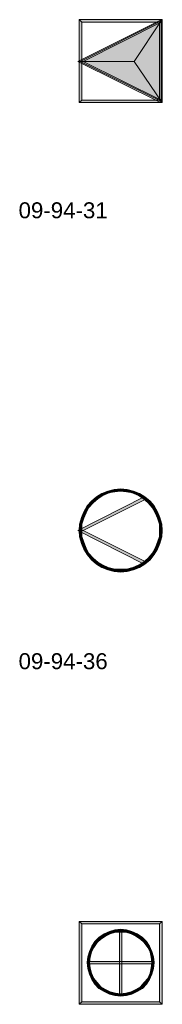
# Model space of a CAD drawing. Header units: millimetres. Extents: x 11 to 308, y -2333 to 36.
# Tile 5 of 87: x 15 to 36, y -2186 to -2044. Entities that reach past the tile are written whole.
import ezdxf

# ---------------------------------------------------------------- set-up
doc = ezdxf.new("R2010")
doc.units = ezdxf.units.MM
doc.layers.add('DGE_DATOS', color=7, linetype='Continuous', lineweight=0)
doc.layers.add('DGE_SIMBOLOS', color=7, linetype='Continuous', lineweight=0)
doc.styles.add('DGE_ARIAL', font='arial.ttf')

# ---------------------------------------------------------------- blocks, each defined once
blk = doc.blocks.new('DGE_09_94_31')
at = {"layer": 'DGE_SIMBOLOS', "true_color": 0x000000}
for points in [[(-6.45, -0.39), (-5.69, -0.39), (5.49, 5.54), (-6.45, -0.39)], [(5.74, 5.63), (-5.86, 5.29), (-6.28, 5.63), (5.74, 5.63)], [(-5.86, 5.29), (-6.28, 5.63), (-5.86, -5.97), (-5.86, 5.29)], [(-6.28, 5.63), (-5.86, -5.97), (-6.28, -6.31), (-6.28, 5.63)], [(1.68, -0.39), (5.57, 5.46), (-6.11, -0.39), (1.68, -0.39)], [(5.32, 5.29), (5.74, 5.63), (-5.86, 5.29), (5.32, 5.29)], [(-5.69, -0.39), (5.49, 5.54), (5.57, 5.29), (-5.69, -0.39)], [(1.68, -0.39), (5.57, -6.14), (5.57, 5.46), (1.68, -0.39)], [(5.74, -6.31), (5.32, 5.29), (5.74, 5.63), (5.74, -6.31)], [(5.32, -5.97), (5.74, -6.31), (5.32, 5.29), (5.32, -5.97)], [(5.49, -6.31), (5.57, -5.97), (-6.45, -0.39), (5.49, -6.31)], [(5.57, -5.97), (-6.45, -0.39), (-5.69, -0.39), (5.57, -5.97)], [(1.68, -0.39), (-6.11, -0.39), (5.57, -6.14), (1.68, -0.39)], [(-5.86, -5.97), (-6.28, -6.31), (5.32, -5.97), (-5.86, -5.97)], [(-6.28, -6.31), (5.32, -5.97), (5.74, -6.31), (-6.28, -6.31)]]:
    blk.add_hatch(color=7, dxfattribs=at).paths.add_polyline_path(points, flags=0)
at = {"layer": 'DGE_SIMBOLOS', "lineweight": 9, "true_color": 0x000000}
for points in [[(-6.45, -0.39), (5.49, 5.54), (5.57, 5.29), (-5.69, -0.39), (-6.45, -0.39)], [(5.32, 5.29), (-5.86, 5.29), (-6.28, 5.63), (5.74, 5.63), (5.32, 5.29)], [(-5.86, 5.29), (-5.86, -5.97), (-6.28, -6.31), (-6.28, 5.63), (-5.86, 5.29)], [(1.68, -0.39), (5.57, 5.46), (-6.11, -0.39), (1.68, -0.39)], [(1.68, -0.39), (5.57, -6.14), (5.57, 5.46), (1.68, -0.39)], [(5.32, -5.97), (5.32, 5.29), (5.74, 5.63), (5.74, -6.31), (5.32, -5.97)], [(5.49, -6.31), (-6.45, -0.39), (-5.69, -0.39), (5.57, -5.97), (5.49, -6.31)], [(1.68, -0.39), (-6.11, -0.39), (5.57, -6.14), (1.68, -0.39)], [(-5.86, -5.97), (5.32, -5.97), (5.74, -6.31), (-6.28, -6.31), (-5.86, -5.97)]]:
    blk.add_lwpolyline(points, close=True, dxfattribs=at)
blk = doc.blocks.new('DGE_09_94_36')
at = {"layer": 'DGE_SIMBOLOS', "true_color": 0x000000}
for points in [[(-1.2, 2.92), (-1.11, 2.58), (-2.13, 2.66), (-1.2, 2.92)], [(-0.27, 3), (-0.27, 2.66), (-1.2, 2.92), (-0.27, 3)], [(-0.27, 2.66), (-1.2, 2.92), (-1.11, 2.58), (-0.27, 2.66)], [(0.66, 2.92), (0.58, 2.58), (-0.27, 3), (0.66, 2.92)], [(0.58, 2.58), (-0.27, 3), (-0.27, 2.66), (0.58, 2.58)], [(1.51, 2.32), (0.66, 2.92), (0.58, 2.58), (1.51, 2.32)], [(1.59, 2.66), (1.51, 2.32), (0.66, 2.92), (1.59, 2.66)], [(3.12, 1.82), (-5.69, -3.01), (-6.45, -3.01), (3.12, 1.82)], [(3.29, 1.48), (3.12, 1.82), (-5.69, -3.01), (3.29, 1.48)], [(-3.74, 1.82), (-3.57, 1.56), (-4.5, 1.22), (-3.74, 1.82)], [(-3.57, 1.56), (-4.5, 1.22), (-4.25, 0.97), (-3.57, 1.56)], [(-2.98, 2.32), (-2.81, 1.99), (-3.74, 1.82), (-2.98, 2.32)], [(-2.81, 1.99), (-3.74, 1.82), (-3.57, 1.56), (-2.81, 1.99)], [(-2.13, 2.66), (-2.05, 2.32), (-2.98, 2.32), (-2.13, 2.66)], [(-2.05, 2.32), (-2.98, 2.32), (-2.81, 1.99), (-2.05, 2.32)], [(-1.11, 2.58), (-2.13, 2.66), (-2.05, 2.32), (-1.11, 2.58)], [(2.27, 1.99), (1.59, 2.66), (1.51, 2.32), (2.27, 1.99)], [(2.44, 2.32), (2.27, 1.99), (1.59, 2.66), (2.44, 2.32)], [(3.03, 1.56), (2.44, 2.32), (2.27, 1.99), (3.03, 1.56)], [(3.29, 1.82), (3.03, 1.56), (2.44, 2.32), (3.29, 1.82)], [(3.71, 0.97), (3.29, 1.82), (3.03, 1.56), (3.71, 0.97)], [(3.97, 1.22), (3.71, 0.97), (3.29, 1.82), (3.97, 1.22)], [(-5.09, 0.55), (-4.84, 0.29), (-5.6, -0.3), (-5.09, 0.55)], [(-4.84, 0.29), (-5.6, -0.3), (-5.26, -0.47), (-4.84, 0.29)], [(-4.5, 1.22), (-4.25, 0.97), (-5.09, 0.55), (-4.5, 1.22)], [(-4.25, 0.97), (-5.09, 0.55), (-4.84, 0.29), (-4.25, 0.97)], [(4.3, 0.29), (3.97, 1.22), (3.71, 0.97), (4.3, 0.29)], [(4.56, 0.55), (4.3, 0.29), (3.97, 1.22), (4.56, 0.55)], [(4.73, -0.47), (4.56, 0.55), (4.3, 0.29), (4.73, -0.47)], [(5.07, -0.3), (4.73, -0.47), (4.56, 0.55), (5.07, -0.3)], [(-5.94, -1.15), (-5.6, -1.23), (-6.19, -2.08), (-5.94, -1.15)], [(-5.6, -1.23), (-6.19, -2.08), (-5.86, -2.08), (-5.6, -1.23)], [(-5.6, -0.3), (-5.26, -0.47), (-5.94, -1.15), (-5.6, -0.3)], [(-5.26, -0.47), (-5.94, -1.15), (-5.6, -1.23), (-5.26, -0.47)], [(5.07, -1.23), (5.07, -0.3), (4.73, -0.47), (5.07, -1.23)], [(5.4, -1.15), (5.07, -1.23), (5.07, -0.3), (5.4, -1.15)], [(5.32, -2.08), (5.4, -1.15), (5.07, -1.23), (5.32, -2.08)], [(5.66, -2.08), (5.32, -2.08), (5.4, -1.15), (5.66, -2.08)], [(-6.19, -2.08), (-5.86, -2.08), (-6.28, -3.01), (-6.19, -2.08)], [(-5.86, -2.08), (-6.28, -3.01), (-5.86, -3.01), (-5.86, -2.08)], [(5.74, -3.01), (5.32, -3.01), (5.66, -2.08), (5.74, -3.01)], [(5.32, -3.01), (5.66, -2.08), (5.32, -2.08), (5.32, -3.01)], [(-5.69, -3.01), (-6.45, -3.01), (3.29, -7.5), (-5.69, -3.01)], [(-6.45, -3.01), (3.29, -7.5), (3.12, -7.84), (-6.45, -3.01)], [(-6.28, -3.01), (-5.86, -3.01), (-6.19, -3.94), (-6.28, -3.01)], [(-5.86, -3.01), (-6.19, -3.94), (-5.86, -3.86), (-5.86, -3.01)], [(-6.19, -3.94), (-5.86, -3.86), (-5.94, -4.87), (-6.19, -3.94)], [(-5.86, -3.86), (-5.94, -4.87), (-5.6, -4.7), (-5.86, -3.86)], [(5.07, -4.7), (5.66, -3.94), (5.32, -3.86), (5.07, -4.7)], [(5.4, -4.87), (5.07, -4.7), (5.66, -3.94), (5.4, -4.87)], [(5.66, -3.94), (5.32, -3.86), (5.74, -3.01), (5.66, -3.94)], [(5.32, -3.86), (5.74, -3.01), (5.32, -3.01), (5.32, -3.86)], [(-5.94, -4.87), (-5.6, -4.7), (-5.6, -5.72), (-5.94, -4.87)], [(-5.6, -4.7), (-5.6, -5.72), (-5.26, -5.55), (-5.6, -4.7)], [(-5.6, -5.72), (-5.26, -5.55), (-5.09, -6.48), (-5.6, -5.72)], [(-5.26, -5.55), (-5.09, -6.48), (-4.84, -6.31), (-5.26, -5.55)], [(4.3, -6.31), (5.07, -5.72), (4.73, -5.55), (4.3, -6.31)], [(4.73, -5.55), (5.4, -4.87), (5.07, -4.7), (4.73, -5.55)], [(5.07, -5.72), (4.73, -5.55), (5.4, -4.87), (5.07, -5.72)], [(-5.09, -6.48), (-4.84, -6.31), (-4.5, -7.24), (-5.09, -6.48)], [(-4.84, -6.31), (-4.5, -7.24), (-4.25, -6.99), (-4.84, -6.31)], [(-4.5, -7.24), (-4.25, -6.99), (-3.74, -7.84), (-4.5, -7.24)], [(-4.25, -6.99), (-3.74, -7.84), (-3.57, -7.58), (-4.25, -6.99)], [(3.03, -7.58), (3.97, -7.24), (3.71, -6.99), (3.03, -7.58)], [(3.71, -6.99), (4.56, -6.48), (4.3, -6.31), (3.71, -6.99)], [(3.97, -7.24), (3.71, -6.99), (4.56, -6.48), (3.97, -7.24)], [(4.56, -6.48), (4.3, -6.31), (5.07, -5.72), (4.56, -6.48)], [(-3.74, -7.84), (-3.57, -7.58), (-2.98, -8.34), (-3.74, -7.84)], [(-3.57, -7.58), (-2.98, -8.34), (-2.81, -8.01), (-3.57, -7.58)], [(-2.98, -8.34), (-2.81, -8.01), (-2.13, -8.68), (-2.98, -8.34)], [(-2.81, -8.01), (-2.13, -8.68), (-2.05, -8.34), (-2.81, -8.01)], [(-2.13, -8.68), (-2.05, -8.34), (-1.2, -8.94), (-2.13, -8.68)], [(-2.05, -8.34), (-1.2, -8.94), (-1.11, -8.6), (-2.05, -8.34)], [(0.58, -8.6), (1.59, -8.68), (1.51, -8.34), (0.58, -8.6)], [(1.51, -8.34), (2.44, -8.34), (2.27, -8.01), (1.51, -8.34)], [(1.59, -8.68), (1.51, -8.34), (2.44, -8.34), (1.59, -8.68)], [(2.27, -8.01), (3.29, -7.84), (3.03, -7.58), (2.27, -8.01)], [(2.44, -8.34), (2.27, -8.01), (3.29, -7.84), (2.44, -8.34)], [(3.29, -7.84), (3.03, -7.58), (3.97, -7.24), (3.29, -7.84)], [(-1.2, -8.94), (-1.11, -8.6), (-0.27, -9.02), (-1.2, -8.94)], [(-1.11, -8.6), (-0.27, -9.02), (-0.27, -8.6), (-1.11, -8.6)], [(-0.27, -9.02), (-0.27, -8.6), (0.66, -8.94), (-0.27, -9.02)], [(-0.27, -8.6), (0.66, -8.94), (0.58, -8.6), (-0.27, -8.6)], [(0.66, -8.94), (0.58, -8.6), (1.59, -8.68), (0.66, -8.94)]]:
    blk.add_hatch(color=7, dxfattribs=at).paths.add_polyline_path(points, flags=0)
at = {"layer": 'DGE_SIMBOLOS', "lineweight": 9, "true_color": 0x000000}
for points in [[(-1.2, 2.92), (-2.13, 2.66), (-2.05, 2.41), (-1.11, 2.58), (-1.2, 2.92)], [(-0.27, 3), (-1.2, 2.92), (-1.11, 2.58), (-0.27, 2.66), (-0.27, 3)], [(0.66, 2.92), (-0.27, 3), (-0.27, 2.66), (0.58, 2.58), (0.66, 2.92)], [(1.59, 2.66), (0.66, 2.92), (0.58, 2.58), (1.51, 2.41), (1.59, 2.66)], [(3.29, 1.48), (-5.69, -3.01), (-6.45, -3.01), (3.12, 1.82), (3.29, 1.48)], [(-3.74, 1.82), (-4.5, 1.22), (-4.25, 0.97), (-3.57, 1.56), (-3.74, 1.82)], [(-2.98, 2.32), (-3.74, 1.82), (-3.57, 1.56), (-2.81, 2.07), (-2.98, 2.32)], [(-2.13, 2.66), (-2.98, 2.32), (-2.81, 2.07), (-2.05, 2.41), (-2.13, 2.66)], [(2.44, 2.32), (1.59, 2.66), (1.51, 2.41), (2.27, 2.07), (2.44, 2.32)], [(3.2, 1.82), (2.44, 2.32), (2.27, 2.07), (3.03, 1.56), (3.2, 1.82)], [(3.97, 1.22), (3.2, 1.82), (3.03, 1.56), (3.71, 0.97), (3.97, 1.22)], [(-5.09, 0.55), (-5.6, -0.3), (-5.26, -0.47), (-4.84, 0.29), (-5.09, 0.55)], [(-4.5, 1.22), (-5.09, 0.55), (-4.84, 0.29), (-4.25, 0.97), (-4.5, 1.22)], [(4.56, 0.55), (3.97, 1.22), (3.71, 0.97), (4.3, 0.29), (4.56, 0.55)], [(5.07, -0.3), (4.56, 0.55), (4.3, 0.29), (4.73, -0.47), (5.07, -0.3)], [(-5.94, -1.15), (-6.19, -2.08), (-5.86, -2.08), (-5.6, -1.23), (-5.94, -1.15)], [(-5.6, -0.3), (-5.94, -1.15), (-5.6, -1.23), (-5.26, -0.47), (-5.6, -0.3)], [(5.4, -1.15), (5.07, -0.3), (4.73, -0.47), (5.07, -1.23), (5.4, -1.15)], [(5.66, -2.08), (5.4, -1.15), (5.07, -1.23), (5.32, -2.08), (5.66, -2.08)], [(-6.19, -2.08), (-6.28, -3.01), (-5.86, -3.01), (-5.86, -2.08), (-6.19, -2.08)], [(5.74, -3.01), (5.66, -2.08), (5.32, -2.08), (5.32, -3.01), (5.74, -3.01)], [(-5.69, -3.01), (3.29, -7.5), (3.12, -7.84), (-6.45, -3.01), (-5.69, -3.01)], [(-6.28, -3.01), (-6.19, -3.94), (-5.86, -3.86), (-5.86, -3.01), (-6.28, -3.01)], [(-6.19, -3.94), (-5.94, -4.87), (-5.6, -4.7), (-5.86, -3.86), (-6.19, -3.94)], [(5.4, -4.87), (5.66, -3.94), (5.32, -3.86), (5.07, -4.7), (5.4, -4.87)], [(5.66, -3.94), (5.74, -3.01), (5.32, -3.01), (5.32, -3.86), (5.66, -3.94)], [(-5.94, -4.87), (-5.6, -5.72), (-5.26, -5.55), (-5.6, -4.7), (-5.94, -4.87)], [(-5.6, -5.72), (-5.09, -6.48), (-4.84, -6.31), (-5.26, -5.55), (-5.6, -5.72)], [(4.56, -6.48), (5.07, -5.72), (4.73, -5.55), (4.3, -6.31), (4.56, -6.48)], [(5.07, -5.72), (5.4, -4.87), (5.07, -4.7), (4.73, -5.55), (5.07, -5.72)], [(-5.09, -6.48), (-4.5, -7.24), (-4.25, -6.99), (-4.84, -6.31), (-5.09, -6.48)], [(-4.5, -7.24), (-3.74, -7.84), (-3.57, -7.58), (-4.25, -6.99), (-4.5, -7.24)], [(3.2, -7.84), (3.97, -7.24), (3.71, -6.99), (3.03, -7.58), (3.2, -7.84)], [(3.97, -7.24), (4.56, -6.48), (4.3, -6.31), (3.71, -6.99), (3.97, -7.24)], [(-3.74, -7.84), (-2.98, -8.34), (-2.81, -8.01), (-3.57, -7.58), (-3.74, -7.84)], [(-2.98, -8.34), (-2.13, -8.68), (-2.05, -8.34), (-2.81, -8.01), (-2.98, -8.34)], [(-2.13, -8.68), (-1.2, -8.94), (-1.11, -8.6), (-2.05, -8.34), (-2.13, -8.68)], [(0.66, -8.94), (1.59, -8.68), (1.51, -8.34), (0.58, -8.6), (0.66, -8.94)], [(1.59, -8.68), (2.44, -8.34), (2.27, -8.01), (1.51, -8.34), (1.59, -8.68)], [(2.44, -8.34), (3.2, -7.84), (3.03, -7.58), (2.27, -8.01), (2.44, -8.34)], [(-1.2, -8.94), (-0.27, -9.02), (-0.27, -8.6), (-1.11, -8.6), (-1.2, -8.94)], [(-0.27, -9.02), (0.66, -8.94), (0.58, -8.6), (-0.27, -8.6), (-0.27, -9.02)]]:
    blk.add_lwpolyline(points, close=True, dxfattribs=at)
blk = doc.blocks.new('DGE_09_94_41')
at = {"layer": 'DGE_SIMBOLOS', "true_color": 0x000000}
for points in [[(5.74, 5.63), (-5.86, 5.29), (-6.28, 5.63), (5.74, 5.63)], [(-5.86, 5.29), (-6.28, 5.63), (-5.86, -5.97), (-5.86, 5.29)], [(-6.28, 5.63), (-5.86, -5.97), (-6.28, -6.31), (-6.28, 5.63)], [(5.32, 5.29), (5.74, 5.63), (-5.86, 5.29), (5.32, 5.29)], [(-1.11, 4.44), (-1.03, 4.1), (-1.88, 4.19), (-1.11, 4.44)], [(-0.27, 4.53), (-0.27, 4.1), (-1.11, 4.44), (-0.27, 4.53)], [(-0.27, 4.1), (-1.11, 4.44), (-1.03, 4.1), (-0.27, 4.1)], [(-0.1, 4.27), (-0.44, 4.27), (-0.1, -4.96), (-0.1, 4.27)], [(-0.44, 4.27), (-0.1, -4.96), (-0.44, -4.96), (-0.44, 4.27)], [(0.58, 4.44), (0.49, 4.1), (-0.27, 4.53), (0.58, 4.44)], [(0.49, 4.1), (-0.27, 4.53), (-0.27, 4.1), (0.49, 4.1)], [(1.26, 3.85), (0.58, 4.44), (0.49, 4.1), (1.26, 3.85)], [(1.34, 4.19), (1.26, 3.85), (0.58, 4.44), (1.34, 4.19)], [(5.74, -6.31), (5.32, 5.29), (5.74, 5.63), (5.74, -6.31)], [(5.32, -5.97), (5.74, -6.31), (5.32, 5.29), (5.32, -5.97)], [(-3.4, 3.34), (-3.15, 3.09), (-3.99, 2.75), (-3.4, 3.34)], [(-3.15, 3.09), (-3.99, 2.75), (-3.65, 2.58), (-3.15, 3.09)], [(-2.64, 3.85), (-2.47, 3.51), (-3.4, 3.34), (-2.64, 3.85)], [(-2.47, 3.51), (-3.4, 3.34), (-3.15, 3.09), (-2.47, 3.51)], [(-1.88, 4.19), (-1.79, 3.85), (-2.64, 3.85), (-1.88, 4.19)], [(-1.79, 3.85), (-2.64, 3.85), (-2.47, 3.51), (-1.79, 3.85)], [(-1.03, 4.1), (-1.88, 4.19), (-1.79, 3.85), (-1.03, 4.1)], [(1.93, 3.51), (1.34, 4.19), (1.26, 3.85), (1.93, 3.51)], [(2.1, 3.85), (1.93, 3.51), (1.34, 4.19), (2.1, 3.85)], [(2.61, 3.09), (2.1, 3.85), (1.93, 3.51), (2.61, 3.09)], [(2.86, 3.34), (2.61, 3.09), (2.1, 3.85), (2.86, 3.34)], [(3.12, 2.58), (2.86, 3.34), (2.61, 3.09), (3.12, 2.58)], [(3.46, 2.75), (3.12, 2.58), (2.86, 3.34), (3.46, 2.75)], [(-4.42, 2.07), (-4.16, 1.9), (-4.76, 1.31), (-4.42, 2.07)], [(-4.16, 1.9), (-4.76, 1.31), (-4.5, 1.22), (-4.16, 1.9)], [(-3.99, 2.75), (-3.65, 2.58), (-4.42, 2.07), (-3.99, 2.75)], [(-3.65, 2.58), (-4.42, 2.07), (-4.16, 1.9), (-3.65, 2.58)], [(3.63, 1.9), (3.46, 2.75), (3.12, 2.58), (3.63, 1.9)], [(3.88, 2.07), (3.63, 1.9), (3.46, 2.75), (3.88, 2.07)], [(3.97, 1.22), (3.88, 2.07), (3.63, 1.9), (3.97, 1.22)], [(4.22, 1.31), (3.97, 1.22), (3.88, 2.07), (4.22, 1.31)], [(-5.01, 0.55), (-4.67, 0.46), (-5.09, -0.3), (-5.01, 0.55)], [(-4.67, 0.46), (-5.09, -0.3), (-4.76, -0.3), (-4.67, 0.46)], [(-4.76, 1.31), (-4.5, 1.22), (-5.01, 0.55), (-4.76, 1.31)], [(-4.5, 1.22), (-5.01, 0.55), (-4.67, 0.46), (-4.5, 1.22)], [(4.13, 0.46), (4.22, 1.31), (3.97, 1.22), (4.13, 0.46)], [(4.47, 0.55), (4.13, 0.46), (4.22, 1.31), (4.47, 0.55)], [(4.22, -0.3), (4.47, 0.55), (4.13, 0.46), (4.22, -0.3)], [(4.56, -0.3), (4.22, -0.3), (4.47, 0.55), (4.56, -0.3)], [(-5.09, -0.3), (-4.76, -0.3), (-5.01, -1.15), (-5.09, -0.3)], [(-4.76, -0.3), (-5.01, -1.15), (-4.67, -1.06), (-4.76, -0.3)], [(-5.01, -1.15), (-4.67, -1.06), (-4.76, -1.99), (-5.01, -1.15)], [(4.39, -0.47), (4.39, -0.13), (-4.92, -0.47), (4.39, -0.47)], [(4.39, -0.13), (-4.92, -0.47), (-4.92, -0.13), (4.39, -0.13)], [(-4.67, -1.06), (-4.76, -1.99), (-4.5, -1.82), (-4.67, -1.06)], [(3.97, -1.82), (4.47, -1.15), (4.13, -1.06), (3.97, -1.82)], [(4.22, -1.99), (3.97, -1.82), (4.47, -1.15), (4.22, -1.99)], [(4.47, -1.15), (4.13, -1.06), (4.56, -0.3), (4.47, -1.15)], [(4.13, -1.06), (4.56, -0.3), (4.22, -0.3), (4.13, -1.06)], [(-4.76, -1.99), (-4.5, -1.82), (-4.42, -2.76), (-4.76, -1.99)], [(-4.5, -1.82), (-4.42, -2.76), (-4.16, -2.59), (-4.5, -1.82)], [(-4.42, -2.76), (-4.16, -2.59), (-3.99, -3.43), (-4.42, -2.76)], [(-4.16, -2.59), (-3.99, -3.43), (-3.65, -3.18), (-4.16, -2.59)], [(3.12, -3.18), (3.88, -2.76), (3.63, -2.59), (3.12, -3.18)], [(3.46, -3.43), (3.12, -3.18), (3.88, -2.76), (3.46, -3.43)], [(3.63, -2.59), (4.22, -1.99), (3.97, -1.82), (3.63, -2.59)], [(3.88, -2.76), (3.63, -2.59), (4.22, -1.99), (3.88, -2.76)], [(-3.99, -3.43), (-3.65, -3.18), (-3.4, -4.03), (-3.99, -3.43)], [(-3.65, -3.18), (-3.4, -4.03), (-3.15, -3.77), (-3.65, -3.18)], [(-3.4, -4.03), (-3.15, -3.77), (-2.64, -4.45), (-3.4, -4.03)], [(-3.15, -3.77), (-2.64, -4.45), (-2.47, -4.2), (-3.15, -3.77)], [(-2.64, -4.45), (-2.47, -4.2), (-1.88, -4.87), (-2.64, -4.45)], [(-2.47, -4.2), (-1.88, -4.87), (-1.79, -4.53), (-2.47, -4.2)], [(1.26, -4.53), (2.1, -4.45), (1.93, -4.2), (1.26, -4.53)], [(1.93, -4.2), (2.86, -4.03), (2.61, -3.77), (1.93, -4.2)], [(2.1, -4.45), (1.93, -4.2), (2.86, -4.03), (2.1, -4.45)], [(2.61, -3.77), (3.46, -3.43), (3.12, -3.18), (2.61, -3.77)], [(2.86, -4.03), (2.61, -3.77), (3.46, -3.43), (2.86, -4.03)], [(-1.88, -4.87), (-1.79, -4.53), (-1.11, -5.04), (-1.88, -4.87)], [(-1.79, -4.53), (-1.11, -5.04), (-1.03, -4.7), (-1.79, -4.53)], [(-1.11, -5.04), (-1.03, -4.7), (-0.27, -5.13), (-1.11, -5.04)], [(-1.03, -4.7), (-0.27, -5.13), (-0.27, -4.79), (-1.03, -4.7)], [(-0.27, -4.79), (0.58, -5.04), (0.49, -4.7), (-0.27, -4.79)], [(-0.27, -5.13), (-0.27, -4.79), (0.58, -5.04), (-0.27, -5.13)], [(0.49, -4.7), (1.34, -4.87), (1.26, -4.53), (0.49, -4.7)], [(0.58, -5.04), (0.49, -4.7), (1.34, -4.87), (0.58, -5.04)], [(1.34, -4.87), (1.26, -4.53), (2.1, -4.45), (1.34, -4.87)], [(-5.86, -5.97), (-6.28, -6.31), (5.32, -5.97), (-5.86, -5.97)], [(-6.28, -6.31), (5.32, -5.97), (5.74, -6.31), (-6.28, -6.31)]]:
    blk.add_hatch(color=7, dxfattribs=at).paths.add_polyline_path(points, flags=0)
at = {"layer": 'DGE_SIMBOLOS', "lineweight": 9, "true_color": 0x000000}
for points in [[(5.32, 5.29), (-5.86, 5.29), (-6.28, 5.63), (5.74, 5.63), (5.32, 5.29)], [(-5.86, 5.29), (-5.86, -5.97), (-6.28, -6.31), (-6.28, 5.63), (-5.86, 5.29)], [(-1.11, 4.44), (-1.88, 4.19), (-1.79, 3.85), (-1.03, 4.1), (-1.11, 4.44)], [(-0.27, 4.53), (-1.11, 4.44), (-1.03, 4.1), (-0.27, 4.1), (-0.27, 4.53)], [(-0.1, 4.36), (-0.1, -4.96), (-0.44, -4.96), (-0.44, 4.36), (-0.1, 4.36)], [(0.58, 4.44), (-0.27, 4.53), (-0.27, 4.1), (0.49, 4.1), (0.58, 4.44)], [(1.34, 4.19), (0.58, 4.44), (0.49, 4.1), (1.26, 3.85), (1.34, 4.19)], [(5.32, -5.97), (5.32, 5.29), (5.74, 5.63), (5.74, -6.31), (5.32, -5.97)], [(-3.4, 3.34), (-3.99, 2.75), (-3.65, 2.58), (-3.15, 3.09), (-3.4, 3.34)], [(-2.64, 3.85), (-3.4, 3.34), (-3.15, 3.09), (-2.47, 3.51), (-2.64, 3.85)], [(-1.88, 4.19), (-2.64, 3.85), (-2.47, 3.51), (-1.79, 3.85), (-1.88, 4.19)], [(2.1, 3.85), (1.34, 4.19), (1.26, 3.85), (1.93, 3.51), (2.1, 3.85)], [(2.86, 3.34), (2.1, 3.85), (1.93, 3.51), (2.61, 3.09), (2.86, 3.34)], [(3.46, 2.75), (2.86, 3.34), (2.61, 3.09), (3.12, 2.58), (3.46, 2.75)], [(-4.42, 2.07), (-4.76, 1.31), (-4.5, 1.22), (-4.16, 1.9), (-4.42, 2.07)], [(-3.99, 2.75), (-4.42, 2.07), (-4.16, 1.9), (-3.65, 2.58), (-3.99, 2.75)], [(3.88, 2.07), (3.46, 2.75), (3.12, 2.58), (3.63, 1.9), (3.88, 2.07)], [(4.22, 1.31), (3.88, 2.07), (3.63, 1.9), (3.97, 1.22), (4.22, 1.31)], [(-5.01, 0.55), (-5.09, -0.3), (-4.76, -0.3), (-4.67, 0.46), (-5.01, 0.55)], [(-4.76, 1.31), (-5.01, 0.55), (-4.67, 0.46), (-4.5, 1.22), (-4.76, 1.31)], [(4.47, 0.55), (4.22, 1.31), (3.97, 1.22), (4.13, 0.46), (4.47, 0.55)], [(4.56, -0.3), (4.47, 0.55), (4.13, 0.46), (4.22, -0.3), (4.56, -0.3)], [(-5.09, -0.3), (-5.01, -1.15), (-4.67, -1.06), (-4.76, -0.3), (-5.09, -0.3)], [(-5.01, -1.15), (-4.76, -1.99), (-4.5, -1.82), (-4.67, -1.06), (-5.01, -1.15)], [(4.39, -0.47), (-4.92, -0.47), (-4.92, -0.13), (4.39, -0.13), (4.39, -0.47)], [(4.22, -1.99), (4.47, -1.15), (4.13, -1.06), (3.97, -1.82), (4.22, -1.99)], [(4.47, -1.15), (4.56, -0.3), (4.22, -0.3), (4.13, -1.06), (4.47, -1.15)], [(-4.76, -1.99), (-4.42, -2.76), (-4.16, -2.59), (-4.5, -1.82), (-4.76, -1.99)], [(-4.42, -2.76), (-3.99, -3.43), (-3.65, -3.18), (-4.16, -2.59), (-4.42, -2.76)], [(3.46, -3.43), (3.88, -2.76), (3.63, -2.59), (3.12, -3.18), (3.46, -3.43)], [(3.88, -2.76), (4.22, -1.99), (3.97, -1.82), (3.63, -2.59), (3.88, -2.76)], [(-3.99, -3.43), (-3.4, -4.03), (-3.15, -3.77), (-3.65, -3.18), (-3.99, -3.43)], [(-3.4, -4.03), (-2.64, -4.45), (-2.47, -4.2), (-3.15, -3.77), (-3.4, -4.03)], [(-2.64, -4.45), (-1.88, -4.87), (-1.79, -4.53), (-2.47, -4.2), (-2.64, -4.45)], [(1.34, -4.87), (2.1, -4.45), (1.93, -4.2), (1.26, -4.53), (1.34, -4.87)], [(2.1, -4.45), (2.86, -4.03), (2.61, -3.77), (1.93, -4.2), (2.1, -4.45)], [(2.86, -4.03), (3.46, -3.43), (3.12, -3.18), (2.61, -3.77), (2.86, -4.03)], [(-1.88, -4.87), (-1.11, -5.04), (-1.03, -4.7), (-1.79, -4.53), (-1.88, -4.87)], [(-1.11, -5.04), (-0.27, -5.13), (-0.27, -4.79), (-1.03, -4.7), (-1.11, -5.04)], [(-0.27, -5.13), (0.58, -5.04), (0.49, -4.7), (-0.27, -4.79), (-0.27, -5.13)], [(0.58, -5.04), (1.34, -4.87), (1.26, -4.53), (0.49, -4.7), (0.58, -5.04)], [(-5.86, -5.97), (5.32, -5.97), (5.74, -6.31), (-6.28, -6.31), (-5.86, -5.97)]]:
    blk.add_lwpolyline(points, close=True, dxfattribs=at)

msp = doc.modelspace()

# ---------------------------------------------------------------- block references
for name, p in [('DGE_09_94_31', (30, -2050)), ('DGE_09_94_36', (30, -2115)), ('DGE_09_94_41', (30, -2180))]:
    msp.add_blockref(name, p)

# ---------------------------------------------------------------- texts
at = {"layer": 'DGE_DATOS', "style": 'DGE_ARIAL'}
for s, p in [('09-94-31', (15, -2073)), ('09-94-36', (15, -2138))]:
    msp.add_text(s, height=2.3, dxfattribs=at).set_placement(p)

doc.saveas('drawing.dxf')
